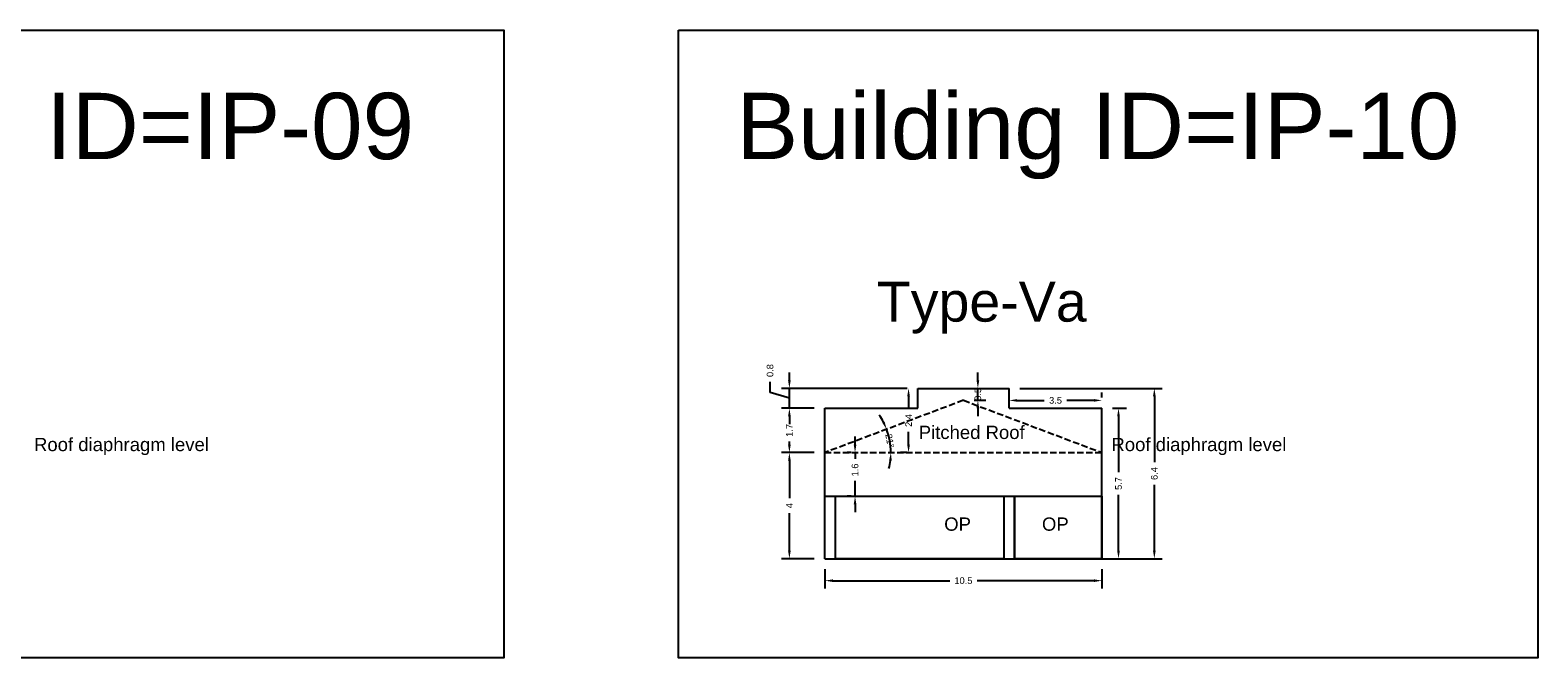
# Model space of a CAD drawing. Header units: metres. Extents: x 3416658 to 3417184, y -6712896 to -6712690.
# Tile 58 of 58: x 3417127 to 3417184, y -6712714 to -6712690. Entities that reach past the tile are written whole.
import ezdxf

# ---------------------------------------------------------------- set-up
doc = ezdxf.new("R2010")
doc.units = ezdxf.units.M
doc.linetypes.add('ACAD_ISO02W100', pattern=[15, 12, -3])
doc.layers.add('Dotted', color=7, linetype='ACAD_ISO02W100', plot=False)
doc.styles.get("Standard").update_dxf_attribs({"font": 'arial.ttf'})
doc.dimstyles.new('ISO-25', dxfattribs={"dimtxt": 0.25, "dimasz": 0.3, "dimexe": 0.3, "dimexo": 0.4, "dimgap": 0.2, "dimtad": 0, "dimdec": 1, "dimdsep": 46, "dimtxsty": 'Standard', "dimcen": 2.5, "dimadec": 0, "dimazin": 0, "dimtfac": 1, "dimtdec": 1, "dimtmove": 0, "dimatfit": 3, "dimfxl": 1, "dimarcsym": 0})

# ---------------------------------------------------------------- blocks, each defined once
blk = doc.blocks.new('*D67')
at = {"color": 0, "lineweight": -2, "transparency": 16777216}
for start, end in [(27.5723, 34.4865), (360, 20.6581), (346.1716, 353.0858)]:
    blk.add_arc((3417157.33, -6712706.003), 2.488, start, end, dxfattribs=at)
at = {"color": 0, "transparency": 16777216}
for points in [[(3417159.581, -6712704.831), (3417159.49, -6712704.872), (3417159.658, -6712705.125)], [(3417159.75, -6712706.299), (3417159.85, -6712706.305), (3417159.818, -6712706.003)]]:
    blk.add_solid(points, dxfattribs=at)
at = {"layer": 'Defpoints', "color": 0, "transparency": 16777216}
for p in [(3417162.555, -6712704.033), (3417157.33, -6712706.003), (3417157.33, -6712706.003), (3417159.8, -6712705.704), (3417167.78, -6712706.003)]:
    blk.add_point(p, dxfattribs=at)
at = {"color": 0, "transparency": 16777216, "insert": (3417159.777, -6712705.557), "char_height": 0.25, "attachment_point": 5, "rotation": 280.3291}
blk.add_mtext('21°', dxfattribs=at)
blk = doc.blocks.new('*D68')
at = {"color": 0, "lineweight": -2, "transparency": 16777216}
for p, q in [((3417156.93, -6712706.003), (3417155.689, -6712706.003)), ((3417155.989, -6712706.303), (3417155.989, -6712707.716)), ((3417155.989, -6712709.703), (3417155.989, -6712708.289)), ((3417156.93, -6712710.003), (3417155.689, -6712710.003))]:
    blk.add_line(p, q, dxfattribs=at)
at = {"color": 0, "transparency": 16777216}
for points in [[(3417155.939, -6712706.303), (3417156.039, -6712706.303), (3417155.989, -6712706.003)], [(3417155.939, -6712709.703), (3417156.039, -6712709.703), (3417155.989, -6712710.003)]]:
    blk.add_solid(points, dxfattribs=at)
at = {"layer": 'Defpoints', "color": 0, "transparency": 16777216}
for p in [(3417155.989, -6712706.003), (3417157.33, -6712706.003), (3417157.33, -6712710.003)]:
    blk.add_point(p, dxfattribs=at)
at = {"color": 0, "transparency": 16777216, "insert": (3417155.989, -6712708.003), "char_height": 0.25, "attachment_point": 5, "rotation": 90}
blk.add_mtext('4', dxfattribs=at)
blk = doc.blocks.new('*D69')
at = {"color": 0, "lineweight": -2, "transparency": 16777216}
for p, q in [((3417156.93, -6712704.333), (3417155.689, -6712704.333)), ((3417155.989, -6712704.633), (3417155.989, -6712704.752)), ((3417155.989, -6712705.703), (3417155.989, -6712705.584)), ((3417156.93, -6712706.003), (3417155.689, -6712706.003))]:
    blk.add_line(p, q, dxfattribs=at)
at = {"color": 0, "transparency": 16777216}
for points in [[(3417155.939, -6712704.633), (3417156.039, -6712704.633), (3417155.989, -6712704.333)], [(3417155.939, -6712705.703), (3417156.039, -6712705.703), (3417155.989, -6712706.003)]]:
    blk.add_solid(points, dxfattribs=at)
at = {"layer": 'Defpoints', "color": 0, "transparency": 16777216}
for p in [(3417155.989, -6712704.333), (3417157.33, -6712704.333), (3417157.33, -6712706.003)]:
    blk.add_point(p, dxfattribs=at)
at = {"color": 0, "transparency": 16777216, "insert": (3417155.989, -6712705.168), "char_height": 0.25, "attachment_point": 5, "rotation": 90}
blk.add_mtext('1.7', dxfattribs=at)
blk = doc.blocks.new('*D70')
at = {"color": 0, "lineweight": -2, "transparency": 16777216}
for p, q in [((3417155.261, -6712703.739), (3417155.261, -6712703.339)), ((3417155.989, -6712703.283), (3417155.989, -6712702.983)), ((3417155.989, -6712703.958), (3417155.261, -6712703.739)), ((3417160.43, -6712703.583), (3417155.689, -6712703.583)), ((3417155.989, -6712704.333), (3417155.989, -6712703.583)), ((3417155.989, -6712704.333), (3417155.989, -6712703.583)), ((3417156.93, -6712704.333), (3417155.689, -6712704.333)), ((3417155.989, -6712704.633), (3417155.989, -6712704.933))]:
    blk.add_line(p, q, dxfattribs=at)
at = {"color": 0, "transparency": 16777216}
for points in [[(3417155.939, -6712703.283), (3417156.039, -6712703.283), (3417155.989, -6712703.583)], [(3417155.939, -6712704.633), (3417156.039, -6712704.633), (3417155.989, -6712704.333)]]:
    blk.add_solid(points, dxfattribs=at)
at = {"layer": 'Defpoints', "color": 0, "transparency": 16777216}
for p in [(3417155.989, -6712703.583), (3417160.83, -6712703.583), (3417157.33, -6712704.333)]:
    blk.add_point(p, dxfattribs=at)
at = {"color": 0, "transparency": 16777216, "insert": (3417155.261, -6712702.912), "char_height": 0.25, "attachment_point": 5, "rotation": 90}
blk.add_mtext('0.8', dxfattribs=at)
blk = doc.blocks.new('*D71')
at = {"color": 0, "lineweight": -2, "transparency": 16777216}
for p, q in [((3417157.33, -6712710.403), (3417157.33, -6712711.131)), ((3417167.78, -6712710.403), (3417167.78, -6712711.131)), ((3417157.63, -6712710.831), (3417162.041, -6712710.831)), ((3417167.48, -6712710.831), (3417163.069, -6712710.831))]:
    blk.add_line(p, q, dxfattribs=at)
at = {"color": 0, "transparency": 16777216}
for points in [[(3417157.63, -6712710.781), (3417157.63, -6712710.881), (3417157.33, -6712710.831)], [(3417167.48, -6712710.781), (3417167.48, -6712710.881), (3417167.78, -6712710.831)]]:
    blk.add_solid(points, dxfattribs=at)
at = {"layer": 'Defpoints', "color": 0, "transparency": 16777216}
for p in [(3417157.33, -6712710.003), (3417167.78, -6712710.003), (3417157.33, -6712710.831)]:
    blk.add_point(p, dxfattribs=at)
at = {"color": 0, "transparency": 16777216, "insert": (3417162.555, -6712710.831), "char_height": 0.25, "attachment_point": 5}
blk.add_mtext('10.5', dxfattribs=at)
blk = doc.blocks.new('*D72')
at = {"color": 0, "lineweight": -2, "transparency": 16777216}
for p, q in [((3417168.18, -6712704.333), (3417168.706, -6712704.333)), ((3417168.406, -6712704.633), (3417168.406, -6712706.74)), ((3417168.406, -6712709.703), (3417168.406, -6712707.595)), ((3417168.18, -6712710.003), (3417168.706, -6712710.003))]:
    blk.add_line(p, q, dxfattribs=at)
at = {"color": 0, "transparency": 16777216}
for points in [[(3417168.356, -6712704.633), (3417168.456, -6712704.633), (3417168.406, -6712704.333)], [(3417168.356, -6712709.703), (3417168.456, -6712709.703), (3417168.406, -6712710.003)]]:
    blk.add_solid(points, dxfattribs=at)
at = {"layer": 'Defpoints', "color": 0, "transparency": 16777216}
for p in [(3417167.78, -6712704.333), (3417168.406, -6712704.333), (3417167.78, -6712710.003)]:
    blk.add_point(p, dxfattribs=at)
at = {"color": 0, "transparency": 16777216, "insert": (3417168.406, -6712707.168), "char_height": 0.25, "attachment_point": 5, "rotation": 90}
blk.add_mtext('5.7', dxfattribs=at)
blk = doc.blocks.new('*D73')
at = {"color": 0, "lineweight": -2, "transparency": 16777216}
for p, q in [((3417164.68, -6712703.583), (3417170.058, -6712703.583)), ((3417169.758, -6712703.883), (3417169.758, -6712706.365)), ((3417169.758, -6712709.703), (3417169.758, -6712707.22)), ((3417164.68, -6712710.003), (3417170.058, -6712710.003))]:
    blk.add_line(p, q, dxfattribs=at)
at = {"color": 0, "transparency": 16777216}
for points in [[(3417169.708, -6712703.883), (3417169.808, -6712703.883), (3417169.758, -6712703.583)], [(3417169.708, -6712709.703), (3417169.808, -6712709.703), (3417169.758, -6712710.003)]]:
    blk.add_solid(points, dxfattribs=at)
at = {"layer": 'Defpoints', "color": 0, "transparency": 16777216}
for p in [(3417164.28, -6712703.583), (3417164.28, -6712710.003), (3417169.758, -6712710.003)]:
    blk.add_point(p, dxfattribs=at)
at = {"color": 0, "transparency": 16777216, "insert": (3417169.758, -6712706.793), "char_height": 0.25, "attachment_point": 5, "rotation": 90}
blk.add_mtext('6.4', dxfattribs=at)
blk = doc.blocks.new('*D74')
at = {"color": 0, "lineweight": -2, "transparency": 16777216}
for p, q in [((3417163.1, -6712703.283), (3417163.1, -6712702.983)), ((3417162.955, -6712703.583), (3417163.4, -6712703.583)), ((3417163.1, -6712704.033), (3417163.1, -6712703.583)), ((3417162.955, -6712704.033), (3417163.4, -6712704.033)), ((3417163.1, -6712704.333), (3417163.1, -6712704.633))]:
    blk.add_line(p, q, dxfattribs=at)
at = {"color": 0, "transparency": 16777216}
for points in [[(3417163.05, -6712703.283), (3417163.15, -6712703.283), (3417163.1, -6712703.583)], [(3417163.05, -6712704.333), (3417163.15, -6712704.333), (3417163.1, -6712704.033)]]:
    blk.add_solid(points, dxfattribs=at)
at = {"layer": 'Defpoints', "color": 0, "transparency": 16777216}
for p in [(3417162.555, -6712703.583), (3417163.1, -6712703.583), (3417162.555, -6712704.033)]:
    blk.add_point(p, dxfattribs=at)
at = {"color": 0, "transparency": 16777216, "insert": (3417163.1, -6712703.808), "char_height": 0.25, "attachment_point": 5, "rotation": 90}
blk.add_mtext('0.5', dxfattribs=at)
blk = doc.blocks.new('*D75')
at = {"color": 0, "lineweight": -2, "transparency": 16777216}
for p, q in [((3417164.28, -6712703.933), (3417164.28, -6712703.736)), ((3417167.78, -6712703.933), (3417167.78, -6712703.736)), ((3417164.58, -6712704.036), (3417165.602, -6712704.036)), ((3417167.48, -6712704.036), (3417166.459, -6712704.036))]:
    blk.add_line(p, q, dxfattribs=at)
at = {"color": 0, "transparency": 16777216}
for points in [[(3417164.58, -6712703.986), (3417164.58, -6712704.086), (3417164.28, -6712704.036)], [(3417167.48, -6712703.986), (3417167.48, -6712704.086), (3417167.78, -6712704.036)]]:
    blk.add_solid(points, dxfattribs=at)
at = {"layer": 'Defpoints', "color": 0, "transparency": 16777216}
for p in [(3417164.28, -6712704.333), (3417167.78, -6712704.036), (3417167.78, -6712704.333)]:
    blk.add_point(p, dxfattribs=at)
at = {"color": 0, "transparency": 16777216, "insert": (3417166.03, -6712704.036), "char_height": 0.25, "attachment_point": 5}
blk.add_mtext('3.5', dxfattribs=at)
blk = doc.blocks.new('*D76')
at = {"color": 0, "lineweight": -2, "transparency": 16777216}
for p, q in [((3417158.466, -6712705.703), (3417158.466, -6712705.403)), ((3417158.317, -6712706.003), (3417158.166, -6712706.003)), ((3417158.466, -6712706.003), (3417158.466, -6712706.242)), ((3417158.466, -6712707.651), (3417158.466, -6712707.074)), ((3417158.317, -6712707.651), (3417158.166, -6712707.651)), ((3417158.466, -6712707.951), (3417158.466, -6712708.251))]:
    blk.add_line(p, q, dxfattribs=at)
at = {"color": 0, "transparency": 16777216}
for points in [[(3417158.416, -6712705.703), (3417158.516, -6712705.703), (3417158.466, -6712706.003)], [(3417158.416, -6712707.951), (3417158.516, -6712707.951), (3417158.466, -6712707.651)]]:
    blk.add_solid(points, dxfattribs=at)
at = {"layer": 'Defpoints', "color": 0, "transparency": 16777216}
for p in [(3417158.466, -6712706.003), (3417158.717, -6712706.003), (3417158.717, -6712707.651)]:
    blk.add_point(p, dxfattribs=at)
at = {"color": 0, "transparency": 16777216, "insert": (3417158.466, -6712706.658), "char_height": 0.25, "attachment_point": 5, "rotation": 90}
blk.add_mtext('1.6', dxfattribs=at)
blk = doc.blocks.new('*D77')
at = {"color": 0, "lineweight": -2, "transparency": 16777216}
for p, q in [((3417160.43, -6712703.583), (3417160.185, -6712703.583)), ((3417160.485, -6712703.883), (3417160.485, -6712704.363)), ((3417160.485, -6712705.703), (3417160.485, -6712705.222)), ((3417160.43, -6712706.003), (3417160.185, -6712706.003))]:
    blk.add_line(p, q, dxfattribs=at)
at = {"color": 0, "transparency": 16777216}
for points in [[(3417160.435, -6712703.883), (3417160.535, -6712703.883), (3417160.485, -6712703.583)], [(3417160.435, -6712705.703), (3417160.535, -6712705.703), (3417160.485, -6712706.003)]]:
    blk.add_solid(points, dxfattribs=at)
at = {"layer": 'Defpoints', "color": 0, "transparency": 16777216}
for p in [(3417160.83, -6712703.583), (3417160.485, -6712706.003), (3417160.83, -6712706.003)]:
    blk.add_point(p, dxfattribs=at)
at = {"color": 0, "transparency": 16777216, "insert": (3417160.485, -6712704.793), "char_height": 0.25, "attachment_point": 5, "rotation": 90}
blk.add_mtext('2.4', dxfattribs=at)

msp = doc.modelspace()

# ---------------------------------------------------------------- linework, layer by layer
for points in [[(3417111.945, -6712690.082), (3417145.213, -6712690.082), (3417145.213, -6712713.738), (3417111.945, -6712713.738)], [(3417151.803, -6712690.082), (3417184.226, -6712690.082), (3417184.226, -6712713.738), (3417151.803, -6712713.738)], [(3417157.73, -6712707.651), (3417164.08, -6712707.651), (3417164.08, -6712710.003), (3417157.73, -6712710.003)], [(3417164.48, -6712707.651), (3417167.78, -6712707.651), (3417167.78, -6712710.003), (3417164.48, -6712710.003)]]:
    msp.add_lwpolyline(points, close=True)
for points in [[(3417160.83, -6712703.583), (3417164.28, -6712703.583)], [(3417160.83, -6712704.333), (3417160.83, -6712703.583)], [(3417164.28, -6712704.333), (3417164.28, -6712703.583)], [(3417157.33, -6712710.003), (3417157.33, -6712704.333)], [(3417157.33, -6712704.333), (3417160.83, -6712704.333)], [(3417164.28, -6712704.333), (3417167.78, -6712704.333)], [(3417167.78, -6712710.003), (3417167.78, -6712704.333)], [(3417157.33, -6712707.651), (3417167.78, -6712707.651)], [(3417157.73, -6712710.003), (3417157.73, -6712707.651)], [(3417164.08, -6712707.651), (3417164.08, -6712710.003)], [(3417164.48, -6712707.651), (3417164.48, -6712710.003)], [(3417157.33, -6712710.003), (3417167.78, -6712710.003)]]:
    msp.add_lwpolyline(points)
at = {"layer": 'Dotted', "ltscale": 0.02}
for points in [[(3417162.555, -6712704.033), (3417157.33, -6712706.003)], [(3417162.555, -6712704.033), (3417167.78, -6712706.003)], [(3417157.33, -6712706.003), (3417167.78, -6712706.003)]]:
    msp.add_lwpolyline(points, dxfattribs=at)

# ---------------------------------------------------------------- texts
at = {"attachment_point": 1}
for s, heights, insert, char_height in [('Building ID=IP-09', [0.517], (3417114.554, -6712692.443), 2.5), ('Building ID=IP-10', [0.517], (3417153.989, -6712692.443), 2.5), ('Type-Va  ', [0.517], (3417159.287, -6712699.567), 1.5), ('Pitched Roof', [0], (3417160.868, -6712704.991), 0.5), ('Roof diaphragm level ', [0], (3417127.49, -6712705.448), 0.5), ('Roof diaphragm level ', [0], (3417168.139, -6712705.448), 0.5), ('OP', [0], (3417161.83, -6712708.449), 0.5), ('OP', [0], (3417165.518, -6712708.449), 0.5)]:
    msp.add_mtext_dynamic_manual_height_columns(s, width=67.86454, gutter_width=12.5, heights=heights, dxfattribs=dict(at, insert=insert, char_height=char_height))

# ---------------------------------------------------------------- dimensions: what is measured, and where the dimension line sits
dim = msp.add_linear_dim(base=(3417155.988969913, -6712703.582694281), p1=(3417157.3302231, -6712704.332694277), p2=(3417160.8302231, -6712703.582694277), angle=90, dimstyle='ISO-25', override={"dimtmove": 1})
dim.commit()
dim.dimension.update_dxf_attribs({"geometry": '*D70', "text_midpoint": (3417155.261326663, -6712703.139401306)})
for base, p1, p2, picture, middle in [((3417163.099737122, -6712703.582694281), (3417162.5552231, -6712704.032694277), (3417162.5552231, -6712703.582694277), '*D74', (3417163.099737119, -6712703.807694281)), ((3417158.466, -6712706.003), (3417158.717, -6712707.651), (3417158.717, -6712706.003), '*D76', (3417158.466, -6712706.658))]:
    dim = msp.add_linear_dim(base=base, p1=p1, p2=p2, angle=90, dimstyle='ISO-25')
    dim.commit()
    dim.dimension.update_dxf_attribs({"geometry": picture, "text_midpoint": middle, "dimtype": 160})
for base, p1, p2, picture, middle in [((3417160.485, -6712706.003), (3417160.83, -6712703.583), (3417160.83, -6712706.003), '*D77', (3417160.485, -6712704.793)), ((3417169.758, -6712710.003), (3417164.28, -6712703.583), (3417164.28, -6712710.003), '*D73', (3417169.758, -6712706.793)), ((3417168.406, -6712704.333), (3417167.78, -6712710.003), (3417167.78, -6712704.333), '*D72', (3417168.406, -6712707.168)), ((3417155.989, -6712706.003), (3417157.33, -6712710.003), (3417157.33, -6712706.003), '*D68', (3417155.989, -6712708.003))]:
    dim = msp.add_linear_dim(base=base, p1=p1, p2=p2, angle=90, dimstyle='ISO-25')
    dim.commit()
    dim.dimension.update_dxf_attribs({"geometry": picture, "text_midpoint": middle})
for base, p1, p2, picture, middle in [((3417167.78, -6712704.036), (3417164.28, -6712704.333), (3417167.78, -6712704.333), '*D75', (3417166.03, -6712704.036)), ((3417157.3302231, -6712710.830628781), (3417167.7802231, -6712710.002694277), (3417157.3302231, -6712710.002694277), '*D71', (3417162.5552231, -6712710.830628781))]:
    dim = msp.add_linear_dim(base=base, p1=p1, p2=p2, dimstyle='ISO-25')
    dim.commit()
    dim.dimension.update_dxf_attribs({"geometry": picture, "text_midpoint": middle})
dim = msp.add_linear_dim(base=(3417155.989, -6712704.333), p1=(3417157.33, -6712706.003), p2=(3417157.33, -6712704.333), angle=90, dimstyle='ISO-25', override={"dimtmove": 1})
dim.commit()
dim.dimension.update_dxf_attribs({"geometry": '*D69', "text_midpoint": (3417155.989, -6712705.168), "dimtype": 160})
dim = msp.add_angular_dim_2l(base=(3417159.8, -6712705.704), line1=((3417162.555, -6712704.033), (3417157.33, -6712706.003)), line2=((3417157.33, -6712706.003), (3417167.78, -6712706.003)), dimstyle='ISO-25')
dim.commit()
dim.dimension.update_dxf_attribs({"geometry": '*D67', "text_midpoint": (3417159.777, -6712705.557), "dimtype": 162})

doc.saveas('drawing.dxf')
